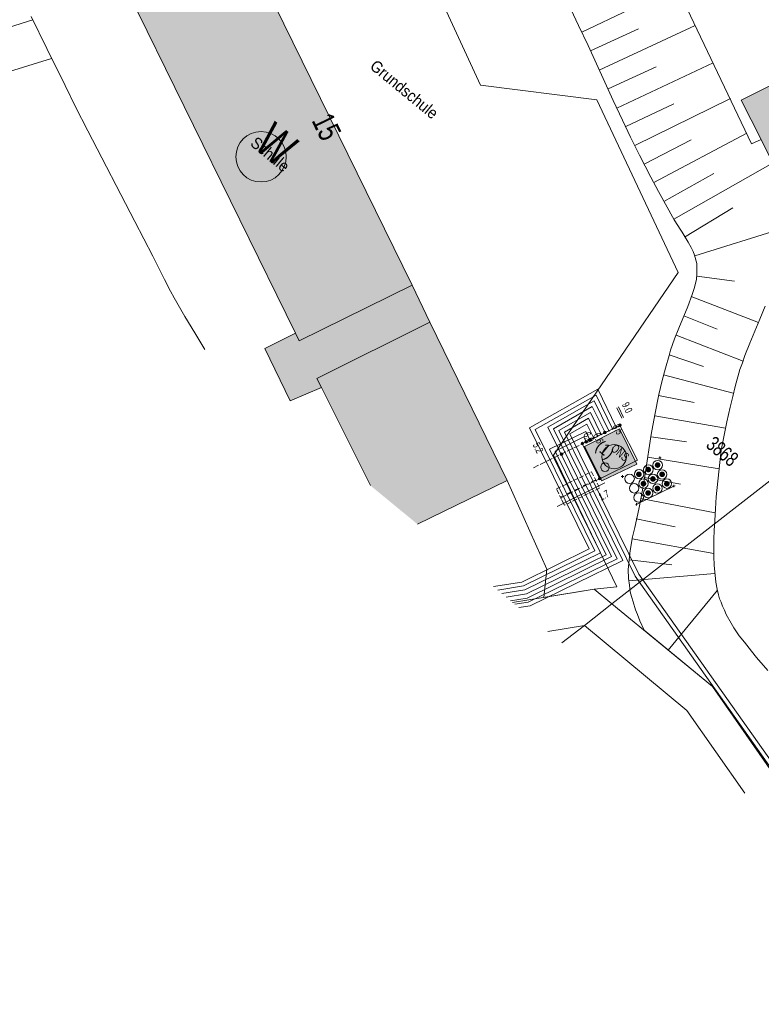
# Model space of a CAD drawing. Header units: metres. Extents: x -740 to 758, y -633 to 854.
# Tile 14 of 256: x -282 to -229, y -375 to -305. Entities that reach past the tile are written whole.
import ezdxf

# ---------------------------------------------------------------- set-up
doc = ezdxf.new("R2010")
doc.units = ezdxf.units.M
doc.header["$MEASUREMENT"] = 0
for name, pattern in [('333_125', [0.4576, 0.3328, -0.1248]), ('333_333', [0.6656, 0.3328, -0.3328]), ('416_125', [0.5408, 0.416, -0.1248])]:
    doc.linetypes.add(name, pattern=pattern)
for name, color, linetype in [('Grundkarte.LOVION', 7, 'Continuous'), ('Grundkarte_Text.LOVION', 7, 'Continuous'), ('Strom.LOVION', 7, 'Continuous'), ('StromBemass.LOVION', 7, 'Continuous'), ('Wasser.LOVION', 7, 'Continuous')]:
    doc.layers.add(name, color=color, linetype=linetype)
doc.styles.add('ERSTELLTER_STIL_1', font='arial.ttf')

msp = doc.modelspace()

# ---------------------------------------------------------------- hatches: boundary and pattern name
at = {"layer": 'Grundkarte.LOVION', "linetype": 'Continuous', "lineweight": 18}
for color, points in [(9, [(-266.739, -298.212), (-268.068, -295.504), (-273.54, -284.276), (-281.545, -288.251), (-276.417, -298.981), (-278.583, -300.109), (-276.826, -303.868), (-274.602, -302.734), (-262.606, -327.186), (-264.803, -328.288), (-262.988, -332.041), (-260.747, -331.083), (-257.221, -338.128), (-253.846, -340.901), (-247.385, -337.757), (-252.96, -326.391), (-254.224, -323.736)]), (9, [(-230.58, -310.43), (-229.149, -313.275), (-227.453, -316.715), (-208.507, -307.356), (-211.607, -301.038), (-219.761, -304.998), (-220.711, -303.14), (-223.419, -304.469), (-222.495, -306.359)]), (254, [(-240.583, -337.801), (-238.072, -336.581), (-239.325, -334.043), (-241.83, -335.322)])]:
    msp.add_hatch(color=color, dxfattribs=at).paths.add_polyline_path(points)
at = {"layer": 'Strom.LOVION', "linetype": 'Continuous', "lineweight": 18}
for color, points in [(5, [(-240.869, -334.578), (-240.901, -334.552), (-240.94, -334.6), (-240.908, -334.626)]), (5, [(-240.601, -334.448), (-240.633, -334.422), (-240.672, -334.47), (-240.656, -334.483), (-240.643, -334.467), (-240.627, -334.481)]), (5, [(-240.332, -334.319), (-240.365, -334.292), (-240.391, -334.325), (-240.359, -334.351)]), (5, [(-240.064, -334.189), (-240.097, -334.163), (-240.123, -334.195), (-240.091, -334.221)]), (5, [(-239.796, -334.06), (-239.828, -334.033), (-239.855, -334.065), (-239.823, -334.092)]), (5, [(-239.528, -333.93), (-239.56, -333.903), (-239.587, -333.936), (-239.555, -333.962)]), (1, [(-241.638, -335.046), (-241.631, -335.036), (-241.624, -335.025), (-241.62, -335.013), (-241.617, -335.001), (-241.615, -334.988), (-241.615, -334.976), (-241.617, -334.963), (-241.62, -334.951), (-241.625, -334.939), (-241.631, -334.928), (-241.638, -334.918), (-241.647, -334.909), (-241.657, -334.901), (-241.668, -334.894), (-241.679, -334.889), (-241.691, -334.885), (-241.704, -334.882), (-241.716, -334.882), (-241.729, -334.883), (-241.741, -334.885), (-241.753, -334.889), (-241.765, -334.894), (-241.775, -334.901), (-241.785, -334.909), (-241.794, -334.918), (-241.801, -334.929), (-241.807, -334.94), (-241.812, -334.952), (-241.815, -334.964), (-241.816, -334.976), (-241.816, -334.989), (-241.815, -335.002), (-241.812, -335.014), (-241.807, -335.026), (-241.801, -335.037), (-241.793, -335.047), (-241.785, -335.056), (-241.775, -335.064), (-241.764, -335.071), (-241.753, -335.076), (-241.741, -335.08), (-241.728, -335.083), (-241.716, -335.083), (-241.703, -335.082), (-241.69, -335.08), (-241.678, -335.076), (-241.667, -335.071), (-241.656, -335.064), (-241.647, -335.056)]), (1, [(-241.367, -334.913), (-241.359, -334.903), (-241.353, -334.891), (-241.349, -334.88), (-241.346, -334.867), (-241.344, -334.855), (-241.344, -334.842), (-241.346, -334.829), (-241.349, -334.817), (-241.354, -334.805), (-241.36, -334.794), (-241.367, -334.784), (-241.376, -334.775), (-241.386, -334.766), (-241.397, -334.76), (-241.408, -334.754), (-241.42, -334.75), (-241.433, -334.748), (-241.445, -334.747), (-241.458, -334.748), (-241.471, -334.751), (-241.483, -334.755), (-241.494, -334.76), (-241.505, -334.767), (-241.515, -334.775), (-241.523, -334.784), (-241.531, -334.795), (-241.537, -334.806), (-241.542, -334.818), (-241.545, -334.83), (-241.546, -334.843), (-241.546, -334.855), (-241.545, -334.868), (-241.541, -334.88), (-241.537, -334.892), (-241.53, -334.903), (-241.523, -334.913), (-241.514, -334.923), (-241.504, -334.931), (-241.494, -334.938), (-241.482, -334.943), (-241.47, -334.947), (-241.457, -334.949), (-241.445, -334.95), (-241.432, -334.949), (-241.42, -334.947), (-241.408, -334.943), (-241.396, -334.937), (-241.385, -334.93), (-241.376, -334.922)]), (5, [(-241.209, -334.73), (-241.176, -334.756), (-241.15, -334.724), (-241.166, -334.711), (-241.153, -334.695), (-241.169, -334.681)]), (150, [(-236.431, -336.784), (-236.417, -336.764), (-236.404, -336.742), (-236.395, -336.718), (-236.389, -336.694), (-236.386, -336.669), (-236.386, -336.644), (-236.389, -336.618), (-236.396, -336.594), (-236.405, -336.571), (-236.417, -336.549), (-236.432, -336.528), (-236.449, -336.51), (-236.469, -336.494), (-236.49, -336.48), (-236.513, -336.47), (-236.537, -336.462), (-236.562, -336.457), (-236.587, -336.456), (-236.612, -336.457), (-236.637, -336.462), (-236.661, -336.47), (-236.684, -336.481), (-236.705, -336.495), (-236.725, -336.511), (-236.742, -336.529), (-236.757, -336.55), (-236.769, -336.572), (-236.778, -336.595), (-236.784, -336.62), (-236.787, -336.645), (-236.787, -336.67), (-236.784, -336.695), (-236.778, -336.719), (-236.768, -336.743), (-236.756, -336.765), (-236.741, -336.785), (-236.724, -336.804), (-236.704, -336.82), (-236.683, -336.833), (-236.66, -336.844), (-236.636, -336.852), (-236.611, -336.856), (-236.586, -336.858), (-236.561, -336.856), (-236.536, -336.851), (-236.512, -336.843), (-236.489, -336.833), (-236.468, -336.819), (-236.449, -336.803)]), (150, [(-236.531, -336.702), (-236.526, -336.695), (-236.521, -336.687), (-236.518, -336.678), (-236.516, -336.67), (-236.515, -336.661), (-236.515, -336.652), (-236.516, -336.643), (-236.518, -336.634), (-236.522, -336.626), (-236.526, -336.618), (-236.531, -336.611), (-236.537, -336.604), (-236.544, -336.598), (-236.552, -336.594), (-236.56, -336.59), (-236.569, -336.587), (-236.578, -336.585), (-236.587, -336.585), (-236.595, -336.585), (-236.604, -336.587), (-236.613, -336.59), (-236.621, -336.594), (-236.629, -336.599), (-236.635, -336.604), (-236.642, -336.611), (-236.647, -336.618), (-236.651, -336.626), (-236.654, -336.635), (-236.657, -336.643), (-236.658, -336.652), (-236.658, -336.661), (-236.657, -336.67), (-236.654, -336.679), (-236.651, -336.687), (-236.647, -336.695), (-236.641, -336.702), (-236.635, -336.709), (-236.628, -336.715), (-236.621, -336.719), (-236.612, -336.723), (-236.604, -336.726), (-236.595, -336.728), (-236.586, -336.728), (-236.577, -336.727), (-236.568, -336.726), (-236.56, -336.723), (-236.552, -336.719), (-236.544, -336.714), (-236.537, -336.708)]), (1, [(-237.775, -337.448), (-237.761, -337.427), (-237.749, -337.405), (-237.739, -337.382), (-237.733, -337.357), (-237.73, -337.332), (-237.73, -337.307), (-237.734, -337.282), (-237.74, -337.258), (-237.749, -337.234), (-237.761, -337.212), (-237.776, -337.192), (-237.794, -337.174), (-237.813, -337.158), (-237.834, -337.144), (-237.857, -337.134), (-237.881, -337.126), (-237.906, -337.122), (-237.931, -337.12), (-237.956, -337.122), (-237.981, -337.126), (-238.005, -337.134), (-238.027, -337.145), (-238.048, -337.159), (-238.068, -337.175), (-238.085, -337.193), (-238.1, -337.214), (-238.112, -337.236), (-238.121, -337.259), (-238.127, -337.283), (-238.13, -337.308), (-238.13, -337.334), (-238.127, -337.359), (-238.121, -337.383), (-238.111, -337.406), (-238.099, -337.428), (-238.084, -337.449), (-238.067, -337.467), (-238.047, -337.483), (-238.026, -337.496), (-238.003, -337.507), (-237.979, -337.515), (-237.955, -337.519), (-237.93, -337.521), (-237.904, -337.519), (-237.88, -337.514), (-237.856, -337.506), (-237.833, -337.496), (-237.812, -337.482), (-237.793, -337.466)]), (1, [(-237.873, -337.361), (-237.869, -337.354), (-237.864, -337.346), (-237.861, -337.339), (-237.859, -337.33), (-237.858, -337.322), (-237.858, -337.314), (-237.859, -337.305), (-237.862, -337.297), (-237.865, -337.289), (-237.869, -337.282), (-237.874, -337.275), (-237.88, -337.269), (-237.886, -337.264), (-237.893, -337.259), (-237.901, -337.255), (-237.909, -337.253), (-237.917, -337.251), (-237.926, -337.251), (-237.934, -337.251), (-237.942, -337.253), (-237.95, -337.256), (-237.958, -337.259), (-237.965, -337.264), (-237.972, -337.269), (-237.977, -337.275), (-237.982, -337.282), (-237.986, -337.29), (-237.989, -337.297), (-237.991, -337.306), (-237.992, -337.314), (-237.992, -337.322), (-237.991, -337.331), (-237.989, -337.339), (-237.986, -337.347), (-237.982, -337.354), (-237.977, -337.361), (-237.971, -337.367), (-237.965, -337.373), (-237.958, -337.377), (-237.95, -337.381), (-237.942, -337.383), (-237.934, -337.385), (-237.925, -337.385), (-237.917, -337.385), (-237.908, -337.383), (-237.9, -337.38), (-237.893, -337.377), (-237.886, -337.372), (-237.879, -337.367)]), (1, [(-237.102, -337.108), (-237.088, -337.088), (-237.076, -337.066), (-237.066, -337.042), (-237.06, -337.018), (-237.057, -336.993), (-237.057, -336.968), (-237.06, -336.943), (-237.067, -336.918), (-237.076, -336.895), (-237.088, -336.873), (-237.103, -336.853), (-237.12, -336.834), (-237.14, -336.818), (-237.161, -336.805), (-237.184, -336.794), (-237.208, -336.786), (-237.233, -336.782), (-237.258, -336.78), (-237.283, -336.782), (-237.308, -336.787), (-237.332, -336.795), (-237.355, -336.805), (-237.376, -336.819), (-237.395, -336.835), (-237.412, -336.853), (-237.427, -336.874), (-237.439, -336.896), (-237.448, -336.919), (-237.454, -336.944), (-237.458, -336.969), (-237.457, -336.994), (-237.454, -337.019), (-237.448, -337.043), (-237.439, -337.067), (-237.426, -337.089), (-237.411, -337.109), (-237.394, -337.128), (-237.375, -337.144), (-237.353, -337.157), (-237.331, -337.168), (-237.307, -337.175), (-237.282, -337.18), (-237.257, -337.181), (-237.232, -337.18), (-237.207, -337.175), (-237.183, -337.167), (-237.16, -337.156), (-237.139, -337.143), (-237.12, -337.127)]), (1, [(-237.203, -337.026), (-237.198, -337.018), (-237.193, -337.011), (-237.19, -337.002), (-237.188, -336.994), (-237.187, -336.985), (-237.187, -336.976), (-237.188, -336.967), (-237.19, -336.958), (-237.194, -336.95), (-237.198, -336.942), (-237.203, -336.935), (-237.209, -336.928), (-237.216, -336.923), (-237.224, -336.918), (-237.232, -336.914), (-237.24, -336.911), (-237.249, -336.91), (-237.258, -336.909), (-237.267, -336.91), (-237.276, -336.911), (-237.284, -336.914), (-237.292, -336.918), (-237.3, -336.923), (-237.307, -336.929), (-237.313, -336.935), (-237.318, -336.942), (-237.322, -336.95), (-237.326, -336.959), (-237.328, -336.967), (-237.329, -336.976), (-237.329, -336.985), (-237.328, -336.994), (-237.326, -337.003), (-237.322, -337.011), (-237.318, -337.019), (-237.313, -337.026), (-237.306, -337.032), (-237.3, -337.038), (-237.292, -337.043), (-237.284, -337.047), (-237.275, -337.049), (-237.267, -337.051), (-237.258, -337.052), (-237.249, -337.051), (-237.24, -337.049), (-237.231, -337.047), (-237.223, -337.043), (-237.216, -337.038), (-237.209, -337.032)]), (150, [(-236.105, -337.452), (-236.09, -337.432), (-236.078, -337.409), (-236.069, -337.386), (-236.063, -337.362), (-236.06, -337.337), (-236.06, -337.311), (-236.063, -337.287), (-236.069, -337.262), (-236.079, -337.239), (-236.091, -337.217), (-236.106, -337.196), (-236.123, -337.178), (-236.143, -337.162), (-236.164, -337.149), (-236.187, -337.138), (-236.211, -337.13), (-236.235, -337.126), (-236.26, -337.124), (-236.286, -337.126), (-236.31, -337.131), (-236.334, -337.139), (-236.357, -337.149), (-236.378, -337.163), (-236.397, -337.179), (-236.415, -337.197), (-236.429, -337.218), (-236.441, -337.24), (-236.451, -337.263), (-236.457, -337.288), (-236.46, -337.313), (-236.46, -337.338), (-236.456, -337.363), (-236.45, -337.387), (-236.441, -337.411), (-236.429, -337.433), (-236.414, -337.453), (-236.396, -337.471), (-236.377, -337.487), (-236.356, -337.501), (-236.333, -337.511), (-236.309, -337.519), (-236.284, -337.524), (-236.259, -337.525), (-236.234, -337.523), (-236.209, -337.519), (-236.185, -337.511), (-236.163, -337.5), (-236.142, -337.486), (-236.122, -337.47)]), (150, [(-236.208, -337.368), (-236.203, -337.361), (-236.199, -337.354), (-236.196, -337.346), (-236.193, -337.337), (-236.192, -337.328), (-236.192, -337.32), (-236.194, -337.311), (-236.196, -337.302), (-236.199, -337.294), (-236.203, -337.287), (-236.208, -337.28), (-236.214, -337.273), (-236.221, -337.268), (-236.229, -337.263), (-236.237, -337.259), (-236.245, -337.257), (-236.254, -337.255), (-236.262, -337.254), (-236.271, -337.255), (-236.28, -337.257), (-236.288, -337.259), (-236.296, -337.263), (-236.303, -337.268), (-236.31, -337.273), (-236.316, -337.28), (-236.321, -337.287), (-236.325, -337.295), (-236.329, -337.303), (-236.331, -337.311), (-236.332, -337.32), (-236.332, -337.329), (-236.331, -337.337), (-236.328, -337.346), (-236.325, -337.354), (-236.321, -337.362), (-236.316, -337.369), (-236.31, -337.375), (-236.303, -337.381), (-236.295, -337.385), (-236.288, -337.389), (-236.279, -337.392), (-236.271, -337.393), (-236.262, -337.394), (-236.253, -337.393), (-236.244, -337.392), (-236.236, -337.389), (-236.228, -337.385), (-236.221, -337.381), (-236.214, -337.375)]), (150, [(-237.448, -338.118), (-237.433, -338.098), (-237.421, -338.076), (-237.412, -338.053), (-237.406, -338.028), (-237.403, -338.003), (-237.403, -337.978), (-237.406, -337.953), (-237.412, -337.929), (-237.422, -337.906), (-237.434, -337.884), (-237.449, -337.863), (-237.466, -337.845), (-237.485, -337.829), (-237.507, -337.816), (-237.529, -337.805), (-237.553, -337.797), (-237.578, -337.793), (-237.603, -337.791), (-237.628, -337.793), (-237.653, -337.798), (-237.677, -337.806), (-237.699, -337.816), (-237.72, -337.83), (-237.74, -337.846), (-237.757, -337.864), (-237.772, -337.885), (-237.784, -337.907), (-237.793, -337.93), (-237.799, -337.955), (-237.802, -337.98), (-237.802, -338.005), (-237.799, -338.03), (-237.792, -338.054), (-237.783, -338.077), (-237.771, -338.099), (-237.756, -338.119), (-237.739, -338.138), (-237.719, -338.154), (-237.698, -338.167), (-237.675, -338.178), (-237.651, -338.185), (-237.627, -338.19), (-237.602, -338.192), (-237.577, -338.19), (-237.552, -338.185), (-237.528, -338.177), (-237.505, -338.166), (-237.484, -338.153), (-237.465, -338.137)]), (150, [(-237.548, -338.033), (-237.543, -338.026), (-237.538, -338.018), (-237.535, -338.009), (-237.533, -338.001), (-237.532, -337.992), (-237.532, -337.983), (-237.533, -337.974), (-237.535, -337.965), (-237.539, -337.956), (-237.543, -337.948), (-237.548, -337.941), (-237.555, -337.935), (-237.562, -337.929), (-237.569, -337.924), (-237.577, -337.92), (-237.586, -337.917), (-237.595, -337.916), (-237.604, -337.915), (-237.613, -337.916), (-237.622, -337.917), (-237.631, -337.92), (-237.639, -337.924), (-237.646, -337.929), (-237.653, -337.935), (-237.66, -337.942), (-237.665, -337.949), (-237.669, -337.957), (-237.673, -337.965), (-237.675, -337.974), (-237.676, -337.983), (-237.676, -337.992), (-237.675, -338.001), (-237.672, -338.01), (-237.669, -338.018), (-237.665, -338.026), (-237.659, -338.034), (-237.653, -338.04), (-237.646, -338.046), (-237.638, -338.051), (-237.63, -338.055), (-237.622, -338.057), (-237.613, -338.059), (-237.604, -338.06), (-237.595, -338.059), (-237.586, -338.057), (-237.577, -338.054), (-237.569, -338.051), (-237.561, -338.046), (-237.554, -338.04)]), (150, [(-236.769, -337.779), (-236.754, -337.758), (-236.742, -337.736), (-236.733, -337.713), (-236.727, -337.689), (-236.724, -337.664), (-236.724, -337.638), (-236.727, -337.614), (-236.733, -337.589), (-236.743, -337.566), (-236.755, -337.544), (-236.77, -337.524), (-236.787, -337.505), (-236.806, -337.489), (-236.828, -337.476), (-236.851, -337.465), (-236.874, -337.458), (-236.899, -337.453), (-236.924, -337.451), (-236.949, -337.453), (-236.974, -337.458), (-236.998, -337.466), (-237.021, -337.477), (-237.042, -337.49), (-237.061, -337.506), (-237.078, -337.525), (-237.093, -337.545), (-237.105, -337.567), (-237.114, -337.59), (-237.12, -337.615), (-237.123, -337.64), (-237.123, -337.665), (-237.12, -337.69), (-237.114, -337.714), (-237.104, -337.737), (-237.092, -337.759), (-237.077, -337.78), (-237.06, -337.798), (-237.041, -337.814), (-237.02, -337.827), (-236.997, -337.838), (-236.973, -337.846), (-236.948, -337.85), (-236.923, -337.852), (-236.898, -337.85), (-236.873, -337.845), (-236.849, -337.838), (-236.827, -337.827), (-236.805, -337.813), (-236.786, -337.797)]), (150, [(-236.87, -337.695), (-236.864, -337.688), (-236.86, -337.68), (-236.857, -337.672), (-236.855, -337.663), (-236.854, -337.654), (-236.854, -337.645), (-236.855, -337.637), (-236.857, -337.628), (-236.86, -337.62), (-236.865, -337.612), (-236.87, -337.605), (-236.876, -337.598), (-236.883, -337.593), (-236.89, -337.588), (-236.898, -337.584), (-236.907, -337.581), (-236.916, -337.58), (-236.925, -337.579), (-236.933, -337.58), (-236.942, -337.582), (-236.951, -337.584), (-236.959, -337.588), (-236.966, -337.593), (-236.973, -337.599), (-236.979, -337.605), (-236.984, -337.612), (-236.988, -337.62), (-236.992, -337.628), (-236.994, -337.637), (-236.995, -337.646), (-236.995, -337.655), (-236.994, -337.664), (-236.992, -337.672), (-236.988, -337.68), (-236.984, -337.688), (-236.979, -337.695), (-236.973, -337.702), (-236.966, -337.707), (-236.958, -337.712), (-236.95, -337.716), (-236.942, -337.719), (-236.933, -337.72), (-236.924, -337.721), (-236.915, -337.72), (-236.906, -337.719), (-236.898, -337.716), (-236.89, -337.712), (-236.883, -337.707), (-236.876, -337.701)]), (150, [(-235.769, -338.127), (-235.754, -338.107), (-235.742, -338.085), (-235.733, -338.062), (-235.727, -338.037), (-235.724, -338.012), (-235.724, -337.987), (-235.727, -337.962), (-235.733, -337.938), (-235.743, -337.915), (-235.755, -337.893), (-235.769, -337.873), (-235.787, -337.854), (-235.806, -337.839), (-235.827, -337.825), (-235.85, -337.815), (-235.874, -337.807), (-235.899, -337.802), (-235.924, -337.801), (-235.949, -337.802), (-235.973, -337.807), (-235.997, -337.815), (-236.02, -337.826), (-236.041, -337.839), (-236.06, -337.855), (-236.077, -337.874), (-236.092, -337.894), (-236.104, -337.916), (-236.113, -337.939), (-236.119, -337.964), (-236.122, -337.989), (-236.122, -338.014), (-236.119, -338.039), (-236.113, -338.063), (-236.103, -338.086), (-236.091, -338.108), (-236.077, -338.128), (-236.059, -338.147), (-236.04, -338.163), (-236.019, -338.176), (-235.996, -338.187), (-235.972, -338.194), (-235.947, -338.199), (-235.922, -338.2), (-235.897, -338.199), (-235.873, -338.194), (-235.849, -338.186), (-235.826, -338.175), (-235.805, -338.162), (-235.786, -338.146)]), (150, [(-235.871, -338.037), (-235.866, -338.03), (-235.862, -338.023), (-235.859, -338.015), (-235.857, -338.007), (-235.856, -337.998), (-235.856, -337.99), (-235.857, -337.981), (-235.859, -337.973), (-235.862, -337.965), (-235.866, -337.958), (-235.871, -337.951), (-235.877, -337.945), (-235.884, -337.939), (-235.891, -337.935), (-235.899, -337.931), (-235.907, -337.928), (-235.915, -337.927), (-235.924, -337.926), (-235.932, -337.927), (-235.94, -337.929), (-235.949, -337.931), (-235.956, -337.935), (-235.963, -337.939), (-235.97, -337.945), (-235.976, -337.951), (-235.981, -337.958), (-235.985, -337.966), (-235.988, -337.973), (-235.99, -337.982), (-235.991, -337.99), (-235.991, -337.999), (-235.99, -338.007), (-235.988, -338.015), (-235.985, -338.023), (-235.981, -338.031), (-235.976, -338.038), (-235.97, -338.044), (-235.963, -338.049), (-235.956, -338.054), (-235.948, -338.057), (-235.94, -338.06), (-235.932, -338.062), (-235.923, -338.062), (-235.915, -338.062), (-235.906, -338.06), (-235.898, -338.057), (-235.891, -338.054), (-235.883, -338.049), (-235.877, -338.044)]), (150, [(-237.114, -338.788), (-237.099, -338.768), (-237.087, -338.746), (-237.078, -338.723), (-237.072, -338.698), (-237.069, -338.673), (-237.069, -338.648), (-237.072, -338.623), (-237.078, -338.599), (-237.088, -338.576), (-237.1, -338.554), (-237.115, -338.534), (-237.132, -338.515), (-237.151, -338.499), (-237.173, -338.486), (-237.195, -338.475), (-237.219, -338.468), (-237.244, -338.463), (-237.269, -338.462), (-237.294, -338.463), (-237.319, -338.468), (-237.343, -338.476), (-237.365, -338.487), (-237.386, -338.5), (-237.406, -338.516), (-237.423, -338.535), (-237.438, -338.555), (-237.45, -338.577), (-237.459, -338.6), (-237.465, -338.625), (-237.468, -338.65), (-237.468, -338.675), (-237.465, -338.7), (-237.458, -338.724), (-237.449, -338.747), (-237.437, -338.769), (-237.422, -338.789), (-237.405, -338.808), (-237.385, -338.824), (-237.364, -338.837), (-237.341, -338.848), (-237.317, -338.855), (-237.293, -338.86), (-237.268, -338.861), (-237.243, -338.86), (-237.218, -338.855), (-237.194, -338.847), (-237.171, -338.836), (-237.15, -338.823), (-237.131, -338.807)]), (150, [(-237.21, -338.703), (-237.205, -338.696), (-237.2, -338.688), (-237.197, -338.68), (-237.195, -338.671), (-237.194, -338.662), (-237.194, -338.653), (-237.195, -338.644), (-237.197, -338.635), (-237.2, -338.627), (-237.205, -338.619), (-237.21, -338.612), (-237.216, -338.605), (-237.223, -338.6), (-237.231, -338.595), (-237.239, -338.591), (-237.248, -338.588), (-237.256, -338.587), (-237.265, -338.586), (-237.274, -338.587), (-237.283, -338.589), (-237.292, -338.591), (-237.3, -338.595), (-237.307, -338.6), (-237.314, -338.606), (-237.32, -338.612), (-237.326, -338.62), (-237.33, -338.627), (-237.333, -338.636), (-237.335, -338.645), (-237.336, -338.653), (-237.336, -338.662), (-237.335, -338.671), (-237.333, -338.68), (-237.33, -338.688), (-237.325, -338.696), (-237.32, -338.703), (-237.314, -338.71), (-237.307, -338.716), (-237.299, -338.72), (-237.291, -338.724), (-237.283, -338.727), (-237.274, -338.729), (-237.265, -338.729), (-237.256, -338.729), (-237.247, -338.727), (-237.239, -338.724), (-237.23, -338.72), (-237.223, -338.715), (-237.216, -338.71)]), (150, [(-236.443, -338.464), (-236.428, -338.444), (-236.416, -338.422), (-236.407, -338.398), (-236.401, -338.374), (-236.398, -338.349), (-236.398, -338.324), (-236.401, -338.299), (-236.407, -338.274), (-236.417, -338.251), (-236.429, -338.229), (-236.444, -338.208), (-236.461, -338.19), (-236.481, -338.174), (-236.502, -338.161), (-236.525, -338.15), (-236.549, -338.142), (-236.573, -338.138), (-236.599, -338.136), (-236.624, -338.138), (-236.648, -338.143), (-236.672, -338.151), (-236.695, -338.161), (-236.716, -338.175), (-236.736, -338.191), (-236.753, -338.209), (-236.768, -338.23), (-236.78, -338.252), (-236.789, -338.275), (-236.795, -338.3), (-236.798, -338.325), (-236.798, -338.35), (-236.795, -338.375), (-236.789, -338.399), (-236.779, -338.423), (-236.767, -338.445), (-236.752, -338.465), (-236.735, -338.483), (-236.715, -338.499), (-236.694, -338.513), (-236.671, -338.524), (-236.647, -338.531), (-236.622, -338.536), (-236.597, -338.537), (-236.572, -338.536), (-236.547, -338.531), (-236.524, -338.523), (-236.501, -338.512), (-236.48, -338.499), (-236.46, -338.483)]), (150, [(-236.546, -338.382), (-236.54, -338.375), (-236.536, -338.367), (-236.533, -338.359), (-236.531, -338.35), (-236.53, -338.341), (-236.53, -338.332), (-236.531, -338.323), (-236.533, -338.315), (-236.536, -338.307), (-236.541, -338.299), (-236.546, -338.292), (-236.552, -338.285), (-236.559, -338.279), (-236.566, -338.275), (-236.574, -338.271), (-236.583, -338.268), (-236.592, -338.267), (-236.601, -338.266), (-236.609, -338.267), (-236.618, -338.268), (-236.627, -338.271), (-236.635, -338.275), (-236.642, -338.28), (-236.649, -338.285), (-236.655, -338.292), (-236.66, -338.299), (-236.664, -338.307), (-236.668, -338.315), (-236.67, -338.324), (-236.671, -338.333), (-236.671, -338.342), (-236.67, -338.35), (-236.668, -338.359), (-236.664, -338.367), (-236.66, -338.375), (-236.655, -338.382), (-236.649, -338.389), (-236.642, -338.394), (-236.634, -338.399), (-236.626, -338.403), (-236.618, -338.405), (-236.609, -338.407), (-236.6, -338.408), (-236.591, -338.407), (-236.583, -338.405), (-236.574, -338.403), (-236.566, -338.399), (-236.559, -338.394), (-236.552, -338.388)])]:
    msp.add_hatch(color=color, dxfattribs=at).paths.add_polyline_path(points)
at = {"layer": 'StromBemass.LOVION', "linetype": 'Continuous', "lineweight": 13}
for points in [[(-239.215, -333.853), (-239.208, -333.844), (-239.203, -333.833), (-239.198, -333.822), (-239.195, -333.811), (-239.194, -333.799), (-239.194, -333.787), (-239.195, -333.775), (-239.198, -333.764), (-239.203, -333.753), (-239.209, -333.743), (-239.216, -333.733), (-239.224, -333.724), (-239.233, -333.717), (-239.243, -333.711), (-239.254, -333.706), (-239.265, -333.702), (-239.276, -333.7), (-239.288, -333.699), (-239.3, -333.7), (-239.312, -333.702), (-239.323, -333.706), (-239.334, -333.711), (-239.344, -333.717), (-239.353, -333.725), (-239.361, -333.734), (-239.368, -333.743), (-239.373, -333.754), (-239.378, -333.765), (-239.38, -333.776), (-239.382, -333.788), (-239.382, -333.8), (-239.38, -333.811), (-239.377, -333.823), (-239.373, -333.834), (-239.367, -333.844), (-239.36, -333.854), (-239.352, -333.862), (-239.343, -333.87), (-239.333, -333.876), (-239.322, -333.881), (-239.311, -333.885), (-239.299, -333.887), (-239.288, -333.888), (-239.276, -333.887), (-239.264, -333.884), (-239.253, -333.881), (-239.242, -333.876), (-239.232, -333.869), (-239.223, -333.862)], [(-240.294, -334.384), (-240.287, -334.374), (-240.282, -334.364), (-240.277, -334.353), (-240.274, -334.341), (-240.273, -334.329), (-240.273, -334.317), (-240.275, -334.305), (-240.278, -334.294), (-240.282, -334.283), (-240.288, -334.272), (-240.295, -334.263), (-240.303, -334.254), (-240.312, -334.246), (-240.322, -334.24), (-240.333, -334.235), (-240.345, -334.231), (-240.356, -334.229), (-240.368, -334.228), (-240.38, -334.229), (-240.392, -334.232), (-240.403, -334.235), (-240.414, -334.24), (-240.424, -334.247), (-240.433, -334.254), (-240.441, -334.263), (-240.448, -334.273), (-240.454, -334.283), (-240.458, -334.294), (-240.461, -334.306), (-240.463, -334.318), (-240.463, -334.33), (-240.461, -334.342), (-240.458, -334.353), (-240.454, -334.364), (-240.448, -334.375), (-240.441, -334.384), (-240.433, -334.393), (-240.424, -334.401), (-240.413, -334.407), (-240.403, -334.412), (-240.391, -334.416), (-240.38, -334.418), (-240.368, -334.419), (-240.356, -334.418), (-240.344, -334.416), (-240.333, -334.412), (-240.322, -334.407), (-240.312, -334.4), (-240.303, -334.393)], [(-240.294, -334.384), (-240.287, -334.374), (-240.282, -334.364), (-240.277, -334.353), (-240.274, -334.341), (-240.273, -334.329), (-240.273, -334.317), (-240.275, -334.305), (-240.278, -334.294), (-240.282, -334.283), (-240.288, -334.272), (-240.295, -334.263), (-240.303, -334.254), (-240.312, -334.246), (-240.322, -334.24), (-240.333, -334.235), (-240.345, -334.231), (-240.356, -334.229), (-240.368, -334.228), (-240.38, -334.229), (-240.392, -334.232), (-240.403, -334.235), (-240.414, -334.24), (-240.424, -334.247), (-240.433, -334.254), (-240.441, -334.263), (-240.448, -334.273), (-240.454, -334.283), (-240.458, -334.294), (-240.461, -334.306), (-240.463, -334.318), (-240.463, -334.33), (-240.461, -334.342), (-240.458, -334.353), (-240.454, -334.364), (-240.448, -334.375), (-240.441, -334.384), (-240.433, -334.393), (-240.424, -334.401), (-240.413, -334.407), (-240.403, -334.412), (-240.391, -334.416), (-240.38, -334.418), (-240.368, -334.419), (-240.356, -334.418), (-240.344, -334.416), (-240.333, -334.412), (-240.322, -334.407), (-240.312, -334.4), (-240.303, -334.393)], [(-241.921, -335.179), (-241.914, -335.169), (-241.908, -335.158), (-241.904, -335.147), (-241.901, -335.136), (-241.899, -335.124), (-241.899, -335.112), (-241.901, -335.1), (-241.904, -335.089), (-241.908, -335.078), (-241.914, -335.067), (-241.921, -335.058), (-241.929, -335.049), (-241.939, -335.042), (-241.949, -335.035), (-241.959, -335.03), (-241.971, -335.027), (-241.982, -335.024), (-241.994, -335.024), (-242.006, -335.024), (-242.018, -335.027), (-242.029, -335.03), (-242.04, -335.036), (-242.05, -335.042), (-242.059, -335.05), (-242.067, -335.058), (-242.074, -335.068), (-242.08, -335.078), (-242.084, -335.089), (-242.087, -335.101), (-242.089, -335.113), (-242.089, -335.125), (-242.087, -335.136), (-242.084, -335.148), (-242.08, -335.159), (-242.074, -335.169), (-242.067, -335.179), (-242.059, -335.188), (-242.049, -335.195), (-242.039, -335.202), (-242.029, -335.207), (-242.017, -335.21), (-242.006, -335.212), (-241.994, -335.213), (-241.982, -335.212), (-241.97, -335.21), (-241.959, -335.206), (-241.948, -335.201), (-241.938, -335.195), (-241.929, -335.187)], [(-241.921, -335.179), (-241.914, -335.169), (-241.908, -335.158), (-241.904, -335.147), (-241.901, -335.136), (-241.899, -335.124), (-241.899, -335.112), (-241.901, -335.1), (-241.904, -335.089), (-241.908, -335.078), (-241.914, -335.067), (-241.921, -335.058), (-241.929, -335.049), (-241.939, -335.042), (-241.949, -335.035), (-241.959, -335.03), (-241.971, -335.027), (-241.982, -335.024), (-241.994, -335.024), (-242.006, -335.024), (-242.018, -335.027), (-242.029, -335.03), (-242.04, -335.036), (-242.05, -335.042), (-242.059, -335.05), (-242.067, -335.058), (-242.074, -335.068), (-242.08, -335.078), (-242.084, -335.089), (-242.087, -335.101), (-242.089, -335.113), (-242.089, -335.125), (-242.087, -335.136), (-242.084, -335.148), (-242.08, -335.159), (-242.074, -335.169), (-242.067, -335.179), (-242.059, -335.188), (-242.049, -335.195), (-242.039, -335.202), (-242.029, -335.207), (-242.017, -335.21), (-242.006, -335.212), (-241.994, -335.213), (-241.982, -335.212), (-241.97, -335.21), (-241.959, -335.206), (-241.948, -335.201), (-241.938, -335.195), (-241.929, -335.187)], [(-241.654, -335.05), (-241.647, -335.041), (-241.642, -335.031), (-241.638, -335.02), (-241.635, -335.008), (-241.633, -334.997), (-241.633, -334.985), (-241.635, -334.974), (-241.638, -334.962), (-241.642, -334.951), (-241.648, -334.941), (-241.655, -334.932), (-241.663, -334.923), (-241.672, -334.916), (-241.681, -334.91), (-241.692, -334.905), (-241.703, -334.901), (-241.715, -334.899), (-241.726, -334.898), (-241.738, -334.899), (-241.749, -334.901), (-241.76, -334.905), (-241.771, -334.91), (-241.781, -334.916), (-241.79, -334.924), (-241.798, -334.932), (-241.805, -334.942), (-241.81, -334.952), (-241.814, -334.963), (-241.817, -334.974), (-241.819, -334.986), (-241.819, -334.997), (-241.817, -335.009), (-241.814, -335.02), (-241.81, -335.031), (-241.804, -335.041), (-241.797, -335.051), (-241.789, -335.059), (-241.78, -335.067), (-241.77, -335.073), (-241.76, -335.078), (-241.749, -335.081), (-241.737, -335.084), (-241.726, -335.084), (-241.714, -335.083), (-241.703, -335.081), (-241.691, -335.078), (-241.681, -335.073), (-241.671, -335.066), (-241.662, -335.059)], [(-241.654, -335.05), (-241.647, -335.041), (-241.642, -335.031), (-241.638, -335.02), (-241.635, -335.008), (-241.633, -334.997), (-241.633, -334.985), (-241.635, -334.974), (-241.638, -334.962), (-241.642, -334.951), (-241.648, -334.941), (-241.655, -334.932), (-241.663, -334.923), (-241.672, -334.916), (-241.681, -334.91), (-241.692, -334.905), (-241.703, -334.901), (-241.715, -334.899), (-241.726, -334.898), (-241.738, -334.899), (-241.749, -334.901), (-241.76, -334.905), (-241.771, -334.91), (-241.781, -334.916), (-241.79, -334.924), (-241.798, -334.932), (-241.805, -334.942), (-241.81, -334.952), (-241.814, -334.963), (-241.817, -334.974), (-241.819, -334.986), (-241.819, -334.997), (-241.817, -335.009), (-241.814, -335.02), (-241.81, -335.031), (-241.804, -335.041), (-241.797, -335.051), (-241.789, -335.059), (-241.78, -335.067), (-241.77, -335.073), (-241.76, -335.078), (-241.749, -335.081), (-241.737, -335.084), (-241.726, -335.084), (-241.714, -335.083), (-241.703, -335.081), (-241.691, -335.078), (-241.681, -335.073), (-241.671, -335.066), (-241.662, -335.059)], [(-243.425, -335.931), (-243.418, -335.921), (-243.413, -335.911), (-243.408, -335.9), (-243.405, -335.888), (-243.404, -335.876), (-243.404, -335.864), (-243.405, -335.852), (-243.408, -335.841), (-243.413, -335.83), (-243.419, -335.82), (-243.426, -335.81), (-243.434, -335.801), (-243.443, -335.794), (-243.453, -335.787), (-243.464, -335.782), (-243.475, -335.779), (-243.487, -335.777), (-243.499, -335.776), (-243.511, -335.777), (-243.522, -335.779), (-243.534, -335.783), (-243.544, -335.788), (-243.554, -335.794), (-243.563, -335.802), (-243.572, -335.81), (-243.579, -335.82), (-243.584, -335.83), (-243.589, -335.842), (-243.592, -335.853), (-243.593, -335.865), (-243.593, -335.877), (-243.591, -335.889), (-243.588, -335.9), (-243.584, -335.911), (-243.578, -335.922), (-243.571, -335.931), (-243.563, -335.94), (-243.554, -335.947), (-243.544, -335.954), (-243.533, -335.959), (-243.522, -335.962), (-243.51, -335.965), (-243.498, -335.965), (-243.486, -335.964), (-243.475, -335.962), (-243.463, -335.959), (-243.453, -335.953), (-243.443, -335.947), (-243.433, -335.939)], [(-243.425, -335.931), (-243.418, -335.921), (-243.413, -335.911), (-243.408, -335.9), (-243.405, -335.888), (-243.404, -335.876), (-243.404, -335.864), (-243.405, -335.852), (-243.408, -335.841), (-243.413, -335.83), (-243.419, -335.82), (-243.426, -335.81), (-243.434, -335.801), (-243.443, -335.794), (-243.453, -335.787), (-243.464, -335.782), (-243.475, -335.779), (-243.487, -335.777), (-243.499, -335.776), (-243.511, -335.777), (-243.522, -335.779), (-243.534, -335.783), (-243.544, -335.788), (-243.554, -335.794), (-243.563, -335.802), (-243.572, -335.81), (-243.579, -335.82), (-243.584, -335.83), (-243.589, -335.842), (-243.592, -335.853), (-243.593, -335.865), (-243.593, -335.877), (-243.591, -335.889), (-243.588, -335.9), (-243.584, -335.911), (-243.578, -335.922), (-243.571, -335.931), (-243.563, -335.94), (-243.554, -335.947), (-243.544, -335.954), (-243.533, -335.959), (-243.522, -335.962), (-243.51, -335.965), (-243.498, -335.965), (-243.486, -335.964), (-243.475, -335.962), (-243.463, -335.959), (-243.453, -335.953), (-243.443, -335.947), (-243.433, -335.939)], [(-240.672, -337.687), (-240.666, -337.678), (-240.66, -337.667), (-240.656, -337.657), (-240.653, -337.645), (-240.651, -337.634), (-240.651, -337.622), (-240.653, -337.61), (-240.656, -337.599), (-240.66, -337.588), (-240.666, -337.578), (-240.673, -337.568), (-240.681, -337.56), (-240.69, -337.552), (-240.7, -337.546), (-240.71, -337.541), (-240.722, -337.538), (-240.733, -337.535), (-240.745, -337.535), (-240.756, -337.536), (-240.768, -337.538), (-240.779, -337.541), (-240.79, -337.546), (-240.8, -337.553), (-240.809, -337.56), (-240.816, -337.569), (-240.823, -337.578), (-240.829, -337.589), (-240.833, -337.599), (-240.836, -337.611), (-240.838, -337.622), (-240.837, -337.634), (-240.836, -337.646), (-240.833, -337.657), (-240.829, -337.668), (-240.823, -337.678), (-240.816, -337.688), (-240.808, -337.696), (-240.799, -337.704), (-240.789, -337.71), (-240.779, -337.715), (-240.767, -337.718), (-240.756, -337.721), (-240.744, -337.721), (-240.732, -337.72), (-240.721, -337.718), (-240.71, -337.715), (-240.699, -337.71), (-240.689, -337.703), (-240.68, -337.696)]]:
    msp.add_hatch(color=7, dxfattribs=at).paths.add_polyline_path(points)

# ---------------------------------------------------------------- linework, layer by layer
at = {"layer": 'Grundkarte.LOVION', "color": 253, "linetype": 'Continuous', "lineweight": 18}
for points in [[(-246.607, -196.079), (-246.037, -196.171), (-157.835, -233.122), (-162.514, -246.023), (-173.725, -276.764), (-185.887, -310.169), (-208.337, -323.595), (-216.825, -328.681), (-239.868, -346.628), (-241.153, -345.571), (-247.001, -346.527)], [(-222.495, -306.359), (-230.58, -310.43), (-229.149, -313.275), (-229.829, -313.578), (-239.831, -292.596), (-242.019, -288.051), (-242.316, -287.43), (-245.742, -280.199), (-247.482, -276.615), (-248, -275.543), (-232.09, -267.781), (-244.377, -242.766), (-260.165, -250.575), (-261.165, -248.515), (-240.621, -238.261), (-238.412, -242.715), (-241.087, -244.07), (-231.393, -263.722), (-229.594, -262.778), (-229.124, -263.648)], [(-252.608, -302.18), (-249.304, -309.364), (-240.956, -310.41), (-235.103, -322.813), (-244.074, -335.956), (-239.514, -345.411), (-241.153, -345.571), (-244.761, -346.16), (-244.716, -345.713), (-244.546, -344.13), (-247.385, -337.757), (-252.96, -326.391), (-254.224, -323.736), (-266.739, -298.212)]]:
    msp.add_lwpolyline(points, dxfattribs=at)
at = {"layer": 'Grundkarte.LOVION', "color": 8, "linetype": 'Continuous', "lineweight": 18}
for points in [[(-257.221, -338.128), (-260.747, -331.083), (-262.988, -332.041), (-264.803, -328.288), (-262.606, -327.186), (-274.602, -302.734), (-276.826, -303.868), (-278.583, -300.109), (-276.417, -298.981), (-281.545, -288.251), (-273.54, -284.276), (-268.068, -295.504), (-266.739, -298.212), (-254.224, -323.736), (-252.96, -326.391), (-247.385, -337.757), (-253.846, -340.901)], [(-216.825, -328.681), (-239.868, -346.628), (-241.153, -345.571), (-247.001, -346.527), (-241.153, -345.571), (-239.868, -346.628), (-241.844, -348.181), (-244.462, -348.614), (-241.844, -348.181), (-243.466, -349.433)], [(-230.321, -360.236), (-234.479, -354.288), (-241.844, -348.181), (-239.868, -346.628), (-232.637, -352.571), (-223.525, -365.66), (-220.313, -367.976), (-215.532, -371.529), (-211.546, -372.705), (-213.095, -374.394), (-211.546, -372.705), (-210.932, -372.025), (-205.1, -367.287), (-198.486, -363.892), (-191.299, -361.829), (-149.883, -354.352), (-139.623, -352.284), (-129.476, -349.962), (-119.267, -347.368), (-108.527, -344.456), (-104.327, -343.277), (-99.027, -342.463), (-97.781, -342.519)]]:
    msp.add_lwpolyline(points, dxfattribs=at)
at = {"layer": 'Grundkarte.LOVION', "color": 7, "linetype": 'Continuous', "lineweight": 13}
for points in [[(-227.453, -316.715), (-229.149, -313.275), (-229.829, -313.578), (-239.831, -292.596)], [(-242.022, -305.549), (-235.189, -302.28)], [(-242.832, -303.914), (-242.276, -305.071), (-241.574, -306.51), (-239.768, -310.471), (-239.098, -311.883), (-238.535, -313.099), (-237.877, -314.394), (-237.072, -315.971), (-236.527, -317.011), (-235.384, -319.028), (-234.926, -319.781), (-234.824, -319.919), (-234.399, -320.645), (-234.183, -321.038), (-234.037, -321.319), (-233.924, -321.574), (-233.776, -322.181), (-233.758, -322.356), (-233.756, -322.681), (-233.76, -322.947), (-233.784, -323.304), (-233.872, -323.609), (-233.955, -323.971), (-234.091, -324.398), (-234.42, -325.258), (-235.065, -326.829), (-235.374, -327.598), (-235.651, -328.393), (-235.76, -328.788), (-236.025, -329.701), (-236.265, -330.581), (-236.492, -331.579), (-236.791, -333.056), (-237.037, -334.47), (-237.456, -337.141), (-237.681, -338.463), (-237.933, -339.818), (-238.217, -341.146), (-238.388, -341.813), (-238.557, -342.805), (-238.692, -344.148), (-238.687, -344.798), (-238.609, -345.293), (-238.564, -345.761), (-238.471, -346.107), (-238.346, -346.479), (-238.171, -347.053), (-238.02, -347.393), (-237.857, -347.85), (-237.554, -348.53), (-232.637, -352.571), (-223.525, -365.66)], [(-290.48, -307.508), (-281.476, -304.677)], [(-281.59, -304.422), (-280.477, -306.737), (-279.154, -309.386), (-278.413, -310.91), (-277.533, -312.656), (-274.149, -319.153), (-272.87, -321.658), (-272.028, -323.32), (-271.591, -324.163), (-271.337, -324.641), (-270.556, -325.983), (-269.85, -327.156), (-269.112, -328.355)], [(-241.416, -306.908), (-237.965, -305.329)], [(-240.778, -308.294), (-233.881, -305.078)], [(-289.608, -310.379), (-280.141, -307.443)], [(-240.146, -309.621), (-236.695, -308.043)], [(-239.508, -311.007), (-232.585, -307.759)], [(-238.212, -313.688), (-231.358, -310.329)], [(-238.876, -312.335), (-235.43, -310.697)], [(-237.547, -315.042), (-234.172, -313.293)], [(-236.857, -316.364), (-230.169, -312.813)], [(-235.416, -319.001), (-228.333, -314.969)], [(-236.134, -317.712), (-232.547, -315.706)], [(-234.641, -320.285), (-231.182, -318.173)], [(-233.918, -321.633), (-227.609, -319.656)], [(-233.775, -323.097), (-231.05, -323.451)], [(-234.164, -324.553), (-229.342, -326.417)], [(-228.671, -351.415), (-229.471, -350.488), (-229.842, -350.022), (-230.347, -349.391), (-230.717, -348.925), (-231.1, -348.342), (-231.31, -348.008), (-231.665, -347.392), (-231.785, -347.079), (-231.93, -346.798), (-232.018, -346.51), (-232.131, -346.256), (-232.218, -345.969), (-232.317, -345.564), (-232.395, -345.07), (-232.515, -343.84), (-232.546, -343.222), (-232.545, -342.631), (-232.549, -341.981), (-232.521, -341.358), (-232.473, -340.644), (-232.436, -339.813), (-232.373, -338.949), (-232.247, -337.814), (-232.023, -335.575), (-231.6, -333.554), (-231.378, -332.498), (-231.186, -331.74), (-231.02, -331.014), (-230.666, -329.798), (-230.478, -329.306), (-230.322, -328.788), (-229.966, -327.897), (-229.248, -326.171), (-228.865, -325.247)], [(-234.709, -325.937), (-232.311, -326.884)], [(-235.253, -327.32), (-230.431, -329.183)], [(-235.766, -328.73), (-233.289, -329.581)], [(-236.155, -330.186), (-231.15, -331.5)], [(-236.513, -331.67), (-233.953, -332.158)], [(-236.785, -333.115), (-231.703, -334.007)], [(-237.052, -334.619), (-234.503, -334.99)], [(-237.292, -336.091), (-232.157, -336.918)], [(-237.533, -337.562), (-234.946, -338.019)], [(-237.799, -339.066), (-232.439, -340.079)], [(-238.13, -340.517), (-235.325, -341.1)], [(-238.403, -341.962), (-232.537, -343.015)], [(-238.611, -343.461), (-235.562, -343.813)], [(-238.67, -344.974), (-232.484, -344.458)], [(-235.818, -349.956), (-232.279, -345.649)]]:
    msp.add_lwpolyline(points, dxfattribs=at)
at = {"layer": 'Grundkarte.LOVION', "color": 251, "linetype": 'Continuous', "lineweight": 13}
msp.add_lwpolyline([(-254.224, -323.736), (-262.346, -327.723), (-262.606, -327.186), (-274.602, -302.734), (-274.861, -302.198), (-266.739, -298.212)], close=True, dxfattribs=at)
at = {"layer": 'Grundkarte.LOVION', "color": 253, "linetype": 'Continuous', "lineweight": 18}
msp.add_lwpolyline([(-220.313, -367.976), (-223.525, -365.66), (-232.637, -352.571), (-239.868, -346.628), (-216.825, -328.681), (-208.337, -323.595), (-185.887, -310.169), (-173.653, -299.869), (-149.883, -354.352), (-191.299, -361.829), (-198.486, -363.892), (-205.1, -367.287), (-210.932, -372.025), (-211.546, -372.705), (-215.532, -371.529)], close=True, dxfattribs=at)
at = {"layer": 'Grundkarte.LOVION', "color": 8, "linetype": 'Continuous', "lineweight": 18}
for points in [[(-230.58, -310.43), (-222.495, -306.359), (-223.419, -304.469), (-220.711, -303.14), (-219.761, -304.998), (-211.607, -301.038), (-208.507, -307.356), (-227.453, -316.715), (-229.149, -313.275)], [(-239.868, -346.628), (-216.825, -328.681), (-208.337, -323.595), (-191.299, -361.829), (-198.486, -363.892), (-205.1, -367.287), (-210.932, -372.025), (-211.546, -372.705), (-215.532, -371.529), (-220.313, -367.976), (-223.525, -365.66), (-232.637, -352.571)], [(-240.583, -337.801), (-241.83, -335.322), (-239.325, -334.043), (-238.072, -336.581)]]:
    msp.add_lwpolyline(points, close=True, dxfattribs=at)
at = {"layer": 'Grundkarte.LOVION', "color": 251, "linetype": 'Continuous', "lineweight": 13}
msp.add_lwpolyline([(-257.221, -338.128), (-260.747, -331.083), (-261.076, -330.436), (-252.96, -326.391), (-247.385, -337.757), (-253.846, -340.901)], dxfattribs=at)
at = {"layer": 'Grundkarte.LOVION', "color": 9, "linetype": 'Continuous', "lineweight": 18}
msp.add_circle((-240.366, -336.809), 0.311, dxfattribs=at)
at = {"layer": 'Strom.LOVION', "color": 150, "linetype": 'Continuous', "lineweight": 18}
for points in [[(-248.383, -345.391), (-246.332, -345.058), (-241.495, -342.679), (-245.789, -333.98), (-240.889, -331.196), (-239.557, -333.933)], [(-239.826, -334.062), (-241.009, -331.636), (-245.378, -334.103), (-241.098, -342.817), (-246.215, -345.342), (-248.077, -345.642)], [(-240.094, -334.192), (-241.147, -332.034), (-244.463, -333.939), (-239.891, -343.216), (-245.967, -346.219), (-247.145, -346.408)], [(-246.84, -346.659), (-245.88, -346.506), (-239.491, -343.384), (-244.068, -334.049), (-241.283, -332.461), (-240.362, -334.322)], [(-246.551, -346.897), (-245.75, -346.774), (-239.08, -343.506), (-243.686, -334.174), (-241.405, -332.872), (-240.63, -334.451)], [(-211.873, -375.397), (-211.728, -375.221), (-211.023, -373.969), (-210.742, -373.366), (-210.811, -372.959), (-211.051, -372.627), (-215.344, -371.495), (-223.266, -365.738), (-238.201, -344.632), (-243.276, -334.296), (-241.541, -333.299), (-240.911, -334.597)], [(-208.439, -371.677), (-208.954, -372.304), (-209.442, -372.603), (-209.916, -372.59), (-210.671, -372.428), (-215.207, -371.231), (-223.084, -365.484), (-237.933, -344.503), (-242.894, -334.421), (-241.676, -333.726), (-241.179, -334.727)]]:
    msp.add_lwpolyline(points, dxfattribs=at)
at = {"layer": 'Strom.LOVION', "color": 7, "linetype": 'Continuous', "lineweight": 13}
for points in [[(-241.997, -335.132), (-239.289, -333.803), (-238.039, -336.311), (-240.747, -337.64)], [(-240.882, -334.594), (-240.895, -334.61), (-240.908, -334.626), (-240.94, -334.6), (-240.927, -334.584), (-240.914, -334.568), (-240.901, -334.552), (-240.869, -334.578)], [(-240.614, -334.465), (-240.627, -334.481), (-240.643, -334.467), (-240.656, -334.483), (-240.672, -334.47), (-240.659, -334.454), (-240.646, -334.438), (-240.633, -334.422), (-240.601, -334.448)], [(-240.346, -334.335), (-240.359, -334.351), (-240.391, -334.325), (-240.378, -334.308), (-240.365, -334.292), (-240.332, -334.319)], [(-240.078, -334.205), (-240.091, -334.221), (-240.123, -334.195), (-240.11, -334.179), (-240.097, -334.163), (-240.064, -334.189)], [(-239.809, -334.076), (-239.793, -334.089), (-239.809, -334.076), (-239.823, -334.092), (-239.855, -334.065), (-239.842, -334.049), (-239.828, -334.033), (-239.796, -334.06)], [(-239.541, -333.946), (-239.555, -333.962), (-239.587, -333.936), (-239.574, -333.92), (-239.56, -333.903), (-239.528, -333.93)], [(-241.15, -334.724), (-241.163, -334.74), (-241.176, -334.756), (-241.209, -334.73), (-241.195, -334.714), (-241.182, -334.697), (-241.169, -334.681), (-241.153, -334.695), (-241.166, -334.711)]]:
    msp.add_lwpolyline(points, close=True, dxfattribs=at)
at = {"layer": 'Strom.LOVION', "color": 1, "linetype": 'Continuous', "lineweight": 18}
for points in [[(-247.772, -345.893), (-246.128, -345.629), (-240.684, -342.969), (-244.354, -335.51), (-241.745, -334.235), (-241.447, -334.856)], [(-247.467, -346.144), (-246.012, -345.913), (-240.286, -343.107), (-243.956, -335.648), (-241.883, -334.633), (-241.715, -334.986)]]:
    msp.add_lwpolyline(points, dxfattribs=at)
at = {"layer": 'Strom.LOVION', "color": 250, "linetype": 'Continuous', "lineweight": 18}
for points in [[(-236.504, -336.146), (-236.328, -336.129)], [(-236.424, -336.05), (-236.407, -336.226)], [(-239.116, -337.392), (-239.099, -337.568)], [(-239.195, -337.488), (-239.019, -337.471)], [(-235.428, -338.081), (-235.411, -338.256)], [(-235.507, -338.177), (-235.331, -338.16)], [(-238.185, -339.503), (-238.026, -339.472)], [(-238.106, -339.406), (-238.105, -339.569)]]:
    msp.add_lwpolyline(points, dxfattribs=at)
at = {"layer": 'Strom.LOVION', "color": 7, "linetype": '333_125', "lineweight": 13}
msp.add_lwpolyline([(-241.328, -337.135), (-240.755, -338.306), (-243.28, -339.543), (-243.852, -338.372)], close=True, dxfattribs=at)
at = {"layer": 'Strom.LOVION', "color": 7, "linetype": 'Continuous', "lineweight": 13}
for points in [[(-243.804, -339.624), (-240.377, -337.944)], [(-238.114, -339.481), (-235.419, -338.168)]]:
    msp.add_lwpolyline(points, dxfattribs=at)
at = {"layer": 'Strom.LOVION', "color": 9, "linetype": '333_333', "lineweight": 18}
msp.add_lwpolyline([(-241.034, -337.727), (-243.574, -338.951)], dxfattribs=at)
at = {"layer": 'Strom.LOVION', "color": 7, "linetype": 'Continuous', "lineweight": 13}
for centre, radius in [((-241.716, -334.982), 0.101), ((-241.445, -334.849), 0.101), ((-237.25, -336.987), 0.34), ((-236.58, -336.66), 0.341), ((-238.596, -337.645), 0.34), ((-237.918, -337.319), 0.339), ((-236.918, -337.653), 0.34), ((-236.265, -337.331), 0.34), ((-238.271, -338.325), 0.34), ((-237.599, -337.989), 0.34), ((-236.594, -338.339), 0.34), ((-235.92, -337.991), 0.339), ((-237.948, -338.994), 0.34), ((-237.265, -338.666), 0.341)]:
    msp.add_circle(centre, radius, dxfattribs=at)
at = {"layer": 'Strom.LOVION', "color": 1, "linetype": 'Continuous', "lineweight": 18}
msp.add_circle((-239.707, -336.058), 0.875, dxfattribs=at)
at = {"layer": 'StromBemass.LOVION', "color": 7, "linetype": 'Continuous', "lineweight": 13}
for points in [[(-239.516, -332.54), (-239.162, -333.288)], [(-239.405, -332.47), (-239.035, -333.231)]]:
    msp.add_lwpolyline(points, dxfattribs=at)
at = {"layer": 'StromBemass.LOVION', "color": 7, "linetype": '416_125', "lineweight": 13}
for points in [[(-245.509, -336.849), (-241.997, -335.132), (-240.362, -334.322), (-239.289, -333.803)], [(-243.28, -339.543), (-243.539, -339.007), (-240.747, -337.64)]]:
    msp.add_lwpolyline(points, dxfattribs=at)
at = {"layer": 'StromBemass.LOVION', "color": 7, "linetype": 'Continuous', "lineweight": 13}
for centre, radius in [((-239.288, -333.793), 0.0942), ((-240.368, -334.324), 0.0951), ((-240.368, -334.324), 0.0951), ((-241.994, -335.118), 0.0947), ((-241.994, -335.118), 0.0947), ((-241.726, -334.991), 0.0929), ((-241.726, -334.991), 0.0929), ((-243.498, -335.871), 0.0947), ((-243.498, -335.871), 0.0947), ((-240.744, -337.628), 0.0932)]:
    msp.add_circle(centre, radius, dxfattribs=at)
at = {"layer": 'Wasser.LOVION', "color": 94, "linetype": 'Continuous', "lineweight": 18}
msp.add_circle((-265.081, -314.508), 1.813, dxfattribs=at)

# ---------------------------------------------------------------- texts
at = {"layer": 'Grundkarte_Text.LOVION', "color": 7, "linetype": 'Continuous', "lineweight": 13, "attachment_point": 7, "style": 'ERSTELLTER_STIL_1'}
for s, insert, char_height, rotation in [('{\\A1;\\W0.89450x;Grundschule}', (-257.334, -308.128), 0.83072, 320.58293), ('{\\A1;\\W0.89448x;Schule}', (-265.926, -313.657), 0.83075, 320.58408), ('{\\A1;\\W0.89449x;(1)}', (-241.27, -335.642), 0.83074, 320.58479)]:
    msp.add_mtext(s, dxfattribs=dict(at, insert=insert, char_height=char_height, rotation=rotation))
at = {"layer": 'Grundkarte_Text.LOVION', "color": 8, "linetype": 'Continuous', "lineweight": 18, "insert": (-261.497, -311.909), "char_height": 1.60083, "attachment_point": 7, "rotation": 296.04666, "style": 'ERSTELLTER_STIL_1'}
msp.add_mtext('{\\A1;\\W0.71559x;15}', dxfattribs=at)
at = {"layer": 'Strom.LOVION', "color": 1, "linetype": 'Continuous', "lineweight": 18, "insert": (-240.005, -335.582), "char_height": 0.62249, "attachment_point": 7, "rotation": 320.58343, "style": 'ERSTELLTER_STIL_1'}
msp.add_mtext('{\\A1;\\W0.71561x;ONS}', dxfattribs=at)
at = {"layer": 'Strom.LOVION', "color": 7, "linetype": 'Continuous', "lineweight": 13, "insert": (-233.19, -335.34), "char_height": 1.06711, "attachment_point": 7, "rotation": 320.58486, "style": 'ERSTELLTER_STIL_1'}
msp.add_mtext('{\\A1;\\W0.71557x;3868}', dxfattribs=at)
at = {"layer": 'StromBemass.LOVION', "color": 7, "linetype": 'Continuous', "lineweight": 13, "attachment_point": 7, "style": 'ERSTELLTER_STIL_1'}
for s, insert, char_height, rotation in [('{\\A1;\\W0.71557x;9.0}', (-239.172, -332.313), 0.53354, 296.2466), ('{\\A1;\\W0.71560x;8.5}', (-239.833, -333.868), 0.53354, 296.24344), ('{\\A1;\\W0.71556x;6.0}', (-241.949, -334.445), 0.53355, 296.24597), ('{\\A1;\\W0.71556x;6.6}', (-241.248, -334.509), 0.53355, 296.24597), ('{\\A1;\\W0.71556x;5.2}', (-245.583, -335.202), 0.53355, 296.24597), ('{\\A1;\\W0.71556x;1.7}', (-240.657, -339.222), 0.53355, 26.24155)]:
    msp.add_mtext(s, dxfattribs=dict(at, insert=insert, char_height=char_height, rotation=rotation))
at = {"layer": 'Wasser.LOVION', "color": 94, "linetype": 'Continuous', "lineweight": 18, "insert": (-265.688, -313.834), "char_height": 2.48982, "attachment_point": 7, "rotation": 320.584, "style": 'ERSTELLTER_STIL_1'}
msp.add_mtext('{\\A1;\\W0.71562x;W}', dxfattribs=at)

doc.saveas('drawing.dxf')
